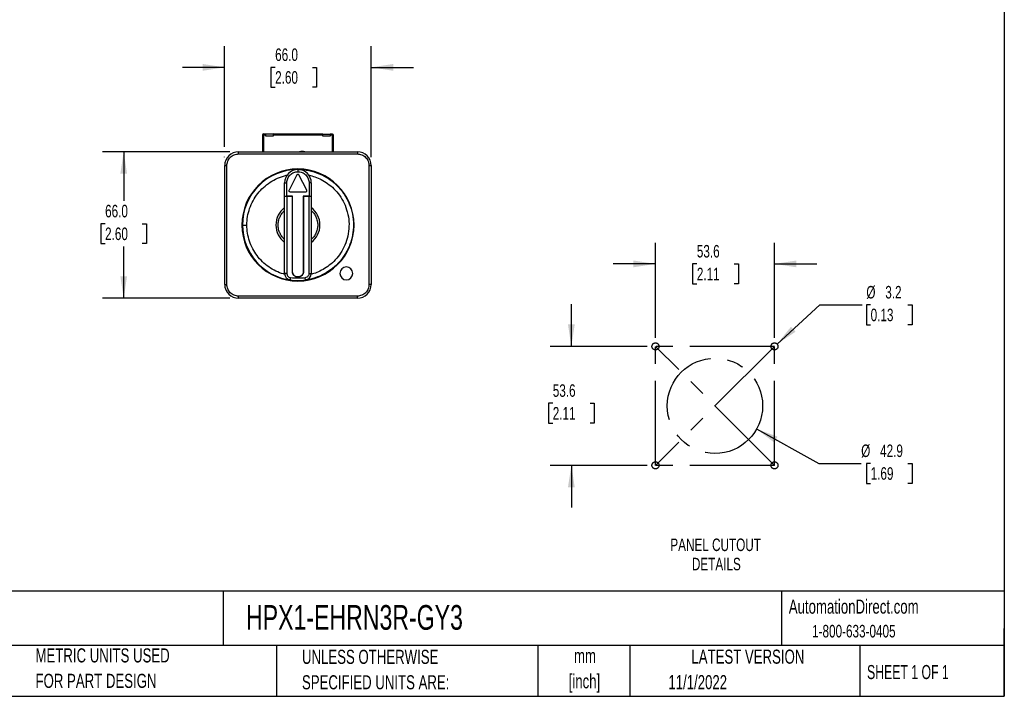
# Model space of a CAD drawing. Header units: millimetres. Extents: x 6 to 273, y 6 to 210.
# Tile 4 of 5: x 125 to 273, y 6 to 108. Entities that reach past the tile are written whole.
import ezdxf

# ---------------------------------------------------------------- set-up
doc = ezdxf.new("R2010")
doc.units = ezdxf.units.MM
doc.linetypes.add('CENTERX2', pattern=[20.32, 12.7, -2.54, 2.54, -2.54])
doc.layers.add('CENTER', color=40, linetype='CENTERX2')
doc.layers.add('DIMENSIONS', color=140, linetype='Continuous', lineweight=25)
doc.layers.add('TEXT', color=140, linetype='Continuous', lineweight=25)
doc.styles.add('SLDTEXTSTYLE0', font='TXT', dxfattribs={"width": 0.7})
doc.styles.add('SLDTEXTSTYLE1', font='TXT', dxfattribs={"width": 0.65})
doc.dimstyles.new('SLDDIMSTYLE0', dxfattribs={"dimtxt": 1.881481, "dimasz": 3.302, "dimexe": 0, "dimexo": 0.0625, "dimgap": 0.47037, "dimtad": 0, "dimtih": 1, "dimtoh": 1, "dimlfac": 3, "dimrnd": 1e-09, "dimzin": 12, "dimdsep": 46, "dimtxsty": 'SLDTEXTSTYLE0', "dimsah": 1, "dimcen": 0, "dimadec": 0, "dimazin": 3, "dimtfac": 1, "dimtofl": 0, "dimtmove": 0, "dimatfit": 3, "dimfxl": 0, "dimfrac": 2, "dimtolj": 1, "dimtzin": 12, "dimarcsym": 0})
doc.dimstyles.new('SLDDIMSTYLE1', dxfattribs={"dimtxt": 1.881481, "dimasz": 3.302, "dimexe": 0, "dimexo": 0.0625, "dimgap": 0.47037, "dimtad": 0, "dimtih": 1, "dimtoh": 1, "dimlfac": 3, "dimrnd": 1e-09, "dimzin": 12, "dimdsep": 46, "dimtxsty": 'SLDTEXTSTYLE0', "dimsah": 1, "dimcen": 0.09, "dimadec": 0, "dimazin": 3, "dimtfac": 1, "dimtmove": 0, "dimatfit": 0, "dimfxl": 0, "dimfrac": 2, "dimtolj": 1, "dimtzin": 12, "dimarcsym": 0})
doc.dimstyles.new('SLDDIMSTYLE3', dxfattribs={"dimtxt": 1.881481, "dimasz": 3.302, "dimexe": 0, "dimexo": 0.0625, "dimgap": 0.47037, "dimtad": 0, "dimtih": 1, "dimtoh": 1, "dimlfac": 3, "dimrnd": 1e-09, "dimzin": 4, "dimdsep": 46, "dimtxsty": 'SLDTEXTSTYLE0', "dimsah": 1, "dimcen": 0.09, "dimadec": 0, "dimazin": 1, "dimtfac": 1, "dimtofl": 0, "dimtmove": 0, "dimatfit": 3, "dimfxl": 0, "dimfrac": 2, "dimtolj": 1, "dimtzin": 12, "dimarcsym": 0})
doc.dimstyles.new('SLDDIMSTYLE4', dxfattribs={"dimtxt": 1.881481, "dimasz": 3.302, "dimexe": 0, "dimexo": 0.0625, "dimgap": 0.47037, "dimtad": 0, "dimtih": 1, "dimtoh": 1, "dimlfac": 3, "dimrnd": 1e-09, "dimzin": 4, "dimdsep": 46, "dimtxsty": 'SLDTEXTSTYLE0', "dimsah": 1, "dimcen": 0.09, "dimadec": 0, "dimazin": 1, "dimtfac": 1, "dimtmove": 0, "dimatfit": 0, "dimfxl": 0, "dimfrac": 2, "dimtolj": 1, "dimtzin": 12, "dimarcsym": 0})

# ---------------------------------------------------------------- blocks, each defined once
blk = doc.blocks.new('_D')
at = {"layer": 'DIMENSIONS'}
for p, q in [((235.87, 46.49), (245.21, 41.31)), ((245.21, 41.31), (251.56, 41.31)), ((252.98, 41.31), (252.35, 41.31)), ((252.35, 41.31), (252.35, 38.32)), ((258.57, 41.31), (259.21, 41.31)), ((259.21, 41.31), (259.21, 38.32)), ((252.35, 38.32), (252.98, 38.32)), ((259.21, 38.32), (258.57, 38.32))]:
    blk.add_line(p, q, dxfattribs=at)
blk.add_solid([(235.87, 46.49), (238.51, 44.45), (239, 45.34)], dxfattribs=at)
at = {"layer": 'DIMENSIONS', "char_height": 1.881, "attachment_point": 1, "style": 'SLDTEXTSTYLE0'}
for s, insert in [('%%c', (251.56, 44.16)), ('42.9', (254.4, 44.16)), ('1.69', (252.98, 40.75))]:
    blk.add_mtext(s, dxfattribs=dict(at, insert=insert))
blk = doc.blocks.new('_D_1')
at = {"layer": 'DIMENSIONS'}
for p, q in [((208.05, 58.9), (208.05, 65.25)), ((219.41, 58.9), (204.88, 58.9)), ((205.26, 50.35), (204.62, 50.35)), ((204.62, 50.35), (204.62, 47.36)), ((210.85, 50.35), (211.48, 50.35)), ((211.48, 50.35), (211.48, 47.36)), ((204.62, 47.36), (205.26, 47.36)), ((211.48, 47.36), (210.85, 47.36)), ((219.41, 41.03), (204.88, 41.03)), ((208.05, 41.03), (208.05, 34.68))]:
    blk.add_line(p, q, dxfattribs=at)
for points in [[(208.05, 58.9), (208.56, 62.2), (207.54, 62.2)], [(208.05, 41.03), (207.54, 37.73), (208.56, 37.73)]]:
    blk.add_solid(points, dxfattribs=at)
at = {"layer": 'DIMENSIONS', "char_height": 1.881, "attachment_point": 1, "style": 'SLDTEXTSTYLE0'}
for s, insert in [('53.6', (205.26, 53.2)), ('2.11', (205.26, 49.79))]:
    blk.add_mtext(s, dxfattribs=dict(at, insert=insert))
blk = doc.blocks.new('_D_2')
at = {"layer": 'DIMENSIONS'}
for p, q in [((220.68, 60.17), (220.68, 74.45)), ((238.54, 60.17), (238.54, 74.45)), ((220.68, 71.28), (214.33, 71.28)), ((226.89, 71.27), (226.26, 71.27)), ((226.26, 71.27), (226.26, 68.28)), ((232.48, 71.27), (233.12, 71.27)), ((233.12, 71.27), (233.12, 68.28)), ((238.54, 71.28), (244.89, 71.28)), ((226.26, 68.28), (226.89, 68.28)), ((233.12, 68.28), (232.48, 68.28))]:
    blk.add_line(p, q, dxfattribs=at)
for points in [[(220.68, 71.28), (217.38, 71.79), (217.38, 70.77)], [(238.54, 71.28), (241.85, 70.77), (241.85, 71.79)]]:
    blk.add_solid(points, dxfattribs=at)
at = {"layer": 'DIMENSIONS', "char_height": 1.881, "attachment_point": 1, "style": 'SLDTEXTSTYLE0'}
for s, insert in [('53.6', (226.89, 74.12)), ('2.11', (226.89, 70.71))]:
    blk.add_mtext(s, dxfattribs=dict(at, insert=insert))
blk = doc.blocks.new('_D_3')
at = {"layer": 'DIMENSIONS'}
for p, q in [((238.93, 59.25), (245.37, 65.12)), ((245.37, 65.12), (251.72, 65.12)), ((252.98, 65.12), (252.35, 65.12)), ((252.35, 65.12), (252.35, 62.13)), ((258.57, 65.12), (259.21, 65.12)), ((259.21, 65.12), (259.21, 62.13)), ((252.35, 62.13), (252.98, 62.13)), ((259.21, 62.13), (258.57, 62.13))]:
    blk.add_line(p, q, dxfattribs=at)
blk.add_solid([(238.93, 59.25), (241.72, 61.1), (241.03, 61.85)], dxfattribs=at)
at = {"layer": 'DIMENSIONS', "char_height": 1.881, "attachment_point": 1, "style": 'SLDTEXTSTYLE0'}
for s, insert in [('%%c', (252.34, 67.97)), ('3.2', (255.18, 67.97)), ('0.13', (252.98, 64.56))]:
    blk.add_mtext(s, dxfattribs=dict(at, insert=insert))
blk = doc.blocks.new('SW_NOTE_0')
at = {"layer": 'TEXT', "color": 0, "attachment_point": 2, "style": 'SLDTEXTSTYLE0'}
for s, insert, char_height in [('PANEL CUTOUT', (9.35, 2.43), 1.8815), ('DETAILS', (9.46, -0.46), 1.881)]:
    blk.add_mtext(s, dxfattribs=dict(at, insert=insert, char_height=char_height))
blk = doc.blocks.new('SW_NOTE_0_2')
at = {"layer": 'TEXT', "color": 0, "char_height": 2.117, "attachment_point": 2, "style": 'SLDTEXTSTYLE0'}
for s, insert in [('mm', (2.84, 2.73)), ('[inch]', (2.76, -1.09))]:
    blk.add_mtext(s, dxfattribs=dict(at, insert=insert))
blk = doc.blocks.new('SW_NOTE_0_3')
at = {"layer": 'TEXT', "color": 0, "char_height": 2.1167, "attachment_point": 1, "style": 'SLDTEXTSTYLE0'}
for s, insert in [('UNLESS OTHERWISE', (0, 2.73)), ('SPECIFIED UNITS ARE:', (0, -1.09))]:
    blk.add_mtext(s, dxfattribs=dict(at, insert=insert))
blk = doc.blocks.new('SW_NOTE_0_7')
at = {"layer": 'TEXT', "color": 0, "char_height": 2.1167, "attachment_point": 1, "style": 'SLDTEXTSTYLE0'}
for s, insert in [('METRIC UNITS USED', (0, 2.73)), ('FOR PART DESIGN', (0, -1.09))]:
    blk.add_mtext(s, dxfattribs=dict(at, insert=insert))
blk = doc.blocks.new('_D_8')
at = {"layer": 'DIMENSIONS'}
for p, q in [((156.8, 88.12), (137.67, 88.12)), ((140.84, 88.12), (140.84, 80.73)), ((138.05, 77.31), (137.41, 77.31)), ((137.41, 77.31), (137.41, 74.32)), ((143.64, 77.31), (144.27, 77.31)), ((144.27, 77.31), (144.27, 74.32)), ((137.41, 74.32), (138.05, 74.32)), ((144.27, 74.32), (143.64, 74.32)), ((140.84, 66.12), (140.84, 73.89)), ((156.8, 66.12), (137.67, 66.12))]:
    blk.add_line(p, q, dxfattribs=at)
for points in [[(140.84, 88.12), (140.34, 84.82), (141.35, 84.82)], [(140.84, 66.12), (141.35, 69.42), (140.34, 69.42)]]:
    blk.add_solid(points, dxfattribs=at)
at = {"layer": 'DIMENSIONS', "char_height": 1.881, "attachment_point": 1, "style": 'SLDTEXTSTYLE0'}
for s, insert in [('66.0', (138.05, 80.15)), ('2.60', (138.05, 76.74))]:
    blk.add_mtext(s, dxfattribs=dict(at, insert=insert))
blk = doc.blocks.new('_D_9')
at = {"layer": 'DIMENSIONS'}
for p, q in [((156, 88.88), (156, 103.97)), ((178, 87.32), (178, 103.97)), ((156, 100.79), (149.65, 100.79)), ((163.58, 100.79), (162.95, 100.79)), ((162.95, 100.79), (162.95, 97.8)), ((169.17, 100.79), (169.8, 100.79)), ((169.8, 100.79), (169.8, 97.8)), ((178, 100.79), (184.35, 100.79)), ((162.95, 97.8), (163.58, 97.8)), ((169.8, 97.8), (169.17, 97.8)), ((156, 87.32), (156, 87.36))]:
    blk.add_line(p, q, dxfattribs=at)
for points in [[(156, 100.79), (152.7, 101.3), (152.7, 100.28)], [(178, 100.79), (181.31, 100.28), (181.31, 101.3)]]:
    blk.add_solid(points, dxfattribs=at)
at = {"layer": 'DIMENSIONS', "char_height": 1.881, "attachment_point": 1, "style": 'SLDTEXTSTYLE0'}
for s, insert in [('66.0', (163.58, 103.63)), ('2.60', (163.58, 100.22))]:
    blk.add_mtext(s, dxfattribs=dict(at, insert=insert))

msp = doc.modelspace()

# ---------------------------------------------------------------- linework, layer by layer
for p, q in [((161.6866, 90.6248), (161.6837, 88.1185)), ((161.8533, 90.6246), (161.6866, 90.6248)), ((161.8533, 90.6246), (161.8504, 88.1185)), ((161.8535, 90.7913), (161.8533, 90.6246)), ((162.1866, 90.6242), (161.8533, 90.6246)), ((161.8535, 90.7913), (162.1868, 90.7909)), ((162.1864, 90.4575), (162.1866, 90.6242)), ((163.2864, 90.4562), (162.1864, 90.4575)), ((162.1866, 90.6242), (162.1868, 90.7909)), ((162.1868, 90.7909), (163.2868, 90.7896)), ((163.2866, 90.6229), (163.2864, 90.4562)), ((163.2868, 90.7896), (163.2866, 90.6229)), ((170.7533, 90.6141), (163.2866, 90.6229)), ((170.7535, 90.7808), (163.2868, 90.7896)), ((170.7531, 90.4475), (170.7533, 90.6141)), ((171.8531, 90.4462), (170.7531, 90.4475)), ((170.7533, 90.6141), (170.7535, 90.7808)), ((170.7535, 90.7808), (171.8535, 90.7795)), ((171.8533, 90.6128), (171.8531, 90.4462)), ((171.8535, 90.7795), (171.8533, 90.6128)), ((172.1866, 90.6124), (171.8533, 90.6128)), ((172.1868, 90.7791), (171.8535, 90.7795)), ((172.1837, 88.1185), (172.1866, 90.6124)), ((172.1866, 90.6124), (172.1868, 90.7791)), ((172.3533, 90.6122), (172.1866, 90.6124)), ((172.3504, 88.1185), (172.3533, 90.6122)), ((158.0708, 88.1185), (175.9374, 88.1185)), ((158.0708, 87.7852), (175.9374, 87.7852)), ((175.9374, 88.1185), (175.9374, 87.7852)), ((156.0041, 86.0519), (156.3374, 86.0519)), ((156.0041, 68.1852), (156.0041, 86.0519)), ((156.3374, 68.1852), (156.3374, 86.0519)), ((177.6708, 86.0519), (177.6708, 68.1852)), ((177.6708, 86.0519), (178.0041, 86.0519)), ((178.0041, 86.0519), (178.0041, 68.1852)), ((166.8565, 84.6367), (165.6652, 82.3625)), ((167.0041, 85.4519), (167.0041, 85.1185)), ((168.3429, 82.3625), (167.1517, 84.6367)), ((165.0041, 83.4519), (165.3374, 83.4519)), ((165.0041, 81.4519), (165.0041, 83.4519)), ((165.3374, 81.4519), (165.3374, 83.4519)), ((168.6708, 83.4519), (168.6708, 81.4519)), ((169.0041, 83.4519), (169.0041, 81.4519)), ((165.0041, 81.3852), (165.0041, 81.4519)), ((165.0041, 69.8537), (165.0041, 81.3852)), ((166.2041, 81.4519), (165.3374, 81.4519)), ((165.3374, 81.3852), (165.3374, 69.8537)), ((166.1708, 81.3852), (165.3374, 81.3852)), ((165.8129, 82.1185), (168.1953, 82.1185)), ((166.0374, 81.3852), (166.0374, 81.4519)), ((166.1708, 70.1185), (166.1708, 81.3852)), ((166.2041, 81.3852), (166.1708, 81.3852)), ((166.2041, 70.1185), (166.2041, 81.4519)), ((168.6708, 81.4519), (167.8041, 81.4519)), ((167.8041, 81.4519), (167.8041, 70.1185)), ((167.8374, 81.3852), (167.8041, 81.3852)), ((167.8374, 81.3852), (167.8374, 70.1185)), ((168.6708, 81.3852), (167.8374, 81.3852)), ((167.9708, 81.4519), (167.9708, 81.3852)), ((168.6708, 69.8537), (168.6708, 81.3852)), ((169.0041, 81.4519), (169.0041, 81.3852)), ((169.0041, 81.3852), (169.0041, 69.8537)), ((158.6708, 77.1185), (159.3374, 77.1185)), ((175.9374, 66.4519), (158.0708, 66.4519)), ((175.9374, 66.1185), (158.0708, 66.1185))]:
    msp.add_line(p, q)
at = {"flags": 128}
msp.add_lwpolyline([(168.6708, 69.8537), (168.7358, 69.8537), (168.7983, 69.8537), (168.8559, 69.8537), (168.9065, 69.8537), (168.9479, 69.8537), (168.9787, 69.8537), (168.9977, 69.8537), (169.0041, 69.8537)], dxfattribs=at)
for centre, radius, start, end in [((161.8533, 90.6246), 0.1667, 89.932586, 179.932586), ((172.1866, 90.6124), 0.1667, 360, 89.932586), ((172.1866, 90.6124), 0.1667, 359.932586, 360), ((158.0708, 86.0519), 2.0667, 90, 180), ((167.6477, 85.8178), 2.3333, 80.413818, 99.586182), ((175.9374, 86.0519), 2.0667, 0, 90), ((167.0041, 77.1185), 8.4167, 0, 180), ((167.0041, 77.1185), 8.3333, 90.000001, 180), ((167.0041, 83.4519), 2, 90, 180), ((167.0041, 83.4519), 2, 359.999994, 90), ((167.0041, 77.1185), 3.3, 127.305201, 232.694799), ((167.0041, 77.1185), 3.3, 0, 52.694799), ((167.0041, 77.1185), 8.4167, 180, 0), ((167.0041, 77.1185), 8.3333, 180, 262.16252), ((167.0041, 77.1185), 3.3, 307.305201, 0), ((166.0041, 69.8537), 1, 179.999991, 262.16252), ((168.0041, 69.8537), 1, 277.83748, 0.000007), ((174.2708, 69.8519), 0.9667, 0, 180), ((174.2708, 69.8519), 0.9667, 180, 0), ((158.0708, 68.1852), 2.0667, 180, 270), ((167.0041, 77.1185), 8.3333, 262.16252, 277.83748), ((175.9374, 68.1852), 2.0667, 270, 0)]:
    msp.add_arc(centre, radius, start, end)
for points, knots in [([(156.3374, 86.0519), (156.3374, 86.2561), (156.3747, 86.4765), (156.5014, 86.7966), (156.5552, 86.9013), (156.6848, 87.0994), (156.7605, 87.1929), (156.9297, 87.3621), (157.0232, 87.4379), (157.2214, 87.5674), (157.326, 87.6213), (157.6461, 87.748), (157.8665, 87.7852), (158.0708, 87.7852)], [0, 0, 0, 0, 0.25, 0.25, 0.375, 0.375, 0.5, 0.5, 0.625, 0.625, 0.75, 0.75, 1, 1, 1, 1]), ([(158.0708, 87.7852), (158.0708, 87.8725), (158.0708, 87.9592), (158.0708, 88.0826), (158.0708, 88.1185), (158.0708, 88.1185)], [0, 0, 0, 0, 0.5, 0.5, 1, 1, 1, 1]), ([(175.9374, 87.7852), (176.1417, 87.7852), (176.3621, 87.748), (176.6821, 87.6213), (176.7868, 87.5674), (176.985, 87.4379), (177.0785, 87.3621), (177.2477, 87.1929), (177.3234, 87.0994), (177.453, 86.9013), (177.5068, 86.7966), (177.6335, 86.4765), (177.6708, 86.2561), (177.6708, 86.0519)], [0, 0, 0, 0, 0.25, 0.25, 0.375, 0.375, 0.5, 0.5, 0.625, 0.625, 0.75, 0.75, 1, 1, 1, 1]), ([(178.0041, 86.0519), (178.0041, 86.0519), (177.9682, 86.0519), (177.8448, 86.0519), (177.758, 86.0519), (177.6708, 86.0519)], [0, 0, 0, 0, 0.5, 0.5, 1, 1, 1, 1]), ([(159.3374, 77.1185), (159.3374, 77.9651), (159.4789, 78.8115), (160.0296, 80.4126), (160.4387, 81.167), (161.4802, 82.502), (162.1124, 83.0823), (163.5315, 84.0059), (164.3181, 84.349), (165.1392, 84.5549)], [0, 0, 0, 0, 0.25, 0.25, 0.5, 0.5, 0.75, 0.75, 1, 1, 1, 1]), ([(165.3385, 83.5125), (165.3455, 83.7052), (165.3875, 83.9111), (165.5574, 84.3071), (165.6858, 84.496), (166.0086, 84.8073), (166.2021, 84.9287), (166.604, 85.0841), (166.8113, 85.1185), (167.0041, 85.1185)], [0, 0, 0, 0, 0.25, 0.25, 0.5, 0.5, 0.75, 0.75, 1, 1, 1, 1]), ([(167.0041, 84.726), (166.9739, 84.726), (166.9437, 84.7176), (166.8919, 84.6863), (166.8705, 84.6634), (166.8565, 84.6367)], [0, 0, 0, 0, 0.5, 0.5, 1, 1, 1, 1]), ([(167.0041, 85.4519), (167.5495, 85.4519), (168.0949, 85.3981), (169.1648, 85.1853), (169.6892, 85.0262), (170.697, 84.6088), (171.1803, 84.3505), (172.0873, 83.7444), (172.511, 83.3967), (173.2823, 82.6254), (173.63, 82.2018), (174.236, 81.2948), (174.4944, 80.8114), (174.9118, 79.8037), (175.0709, 79.2792), (175.2837, 78.2093), (175.3374, 77.6639), (175.3374, 77.1185)], [0, 0, 0, 0, 0.125, 0.125, 0.25, 0.25, 0.375, 0.375, 0.5, 0.5, 0.625, 0.625, 0.75, 0.75, 0.875, 0.875, 1, 1, 1, 1]), ([(167.0041, 85.1185), (167.2005, 85.1185), (167.4124, 85.0827), (167.7202, 84.9609), (167.8208, 84.9091), (168.0114, 84.7846), (168.1012, 84.7117), (168.264, 84.549), (168.3368, 84.4592), (168.4614, 84.2686), (168.5131, 84.1679), (168.635, 83.8602), (168.6708, 83.6483), (168.6708, 83.4519)], [0, 0, 0, 0, 0.25, 0.25, 0.375, 0.375, 0.5, 0.5, 0.625, 0.625, 0.75, 0.75, 1, 1, 1, 1]), ([(167.1517, 84.6367), (167.1377, 84.6634), (167.1162, 84.6863), (167.0645, 84.7176), (167.0343, 84.726), (167.0041, 84.726)], [0, 0, 0, 0, 0.5, 0.5, 1, 1, 1, 1]), ([(168.8689, 84.5549), (169.1679, 84.48), (169.4763, 84.3835), (170.1049, 84.1383), (170.4251, 83.9894), (171.0666, 83.6307), (171.3878, 83.4208), (172.0161, 82.9336), (172.3231, 82.6563), (172.9039, 82.0329), (173.1776, 81.6868), (173.6708, 80.9312), (173.8901, 80.5218), (174.2549, 79.6533), (174.4002, 79.1944), (174.6025, 78.2482), (174.6594, 77.7612), (174.679, 76.785), (174.6419, 76.2961), (174.4779, 75.3426), (174.3512, 74.8781), (174.0217, 73.9956), (173.8191, 73.5777), (173.3568, 72.8029), (173.0972, 72.446), (172.5421, 71.7997), (172.2465, 71.5102), (171.6384, 70.9981), (171.3259, 70.7754), (170.6994, 70.3911), (170.3854, 70.2295), (169.7672, 69.9591), (169.463, 69.8503), (169.1673, 69.7634)], [0, 0, 0, 0, 0.0625, 0.0625, 0.125, 0.125, 0.1875, 0.1875, 0.25, 0.25, 0.3125, 0.3125, 0.375, 0.375, 0.4375, 0.4375, 0.5, 0.5, 0.5625, 0.5625, 0.625, 0.625, 0.6875, 0.6875, 0.75, 0.75, 0.8125, 0.8125, 0.875, 0.875, 0.9375, 0.9375, 1, 1, 1, 1]), ([(169.0041, 83.4519), (169.0041, 83.4519), (168.9682, 83.4519), (168.8448, 83.4519), (168.758, 83.4519), (168.6708, 83.4519)], [0, 0, 0, 0, 0.5, 0.5, 1, 1, 1, 1]), ([(165.0041, 81.4519), (165.0041, 81.4519), (165.04, 81.4519), (165.1634, 81.4519), (165.2502, 81.4519), (165.3374, 81.4519)], [0, 0, 0, 0, 0.5, 0.5, 1, 1, 1, 1]), ([(165.3374, 81.3852), (165.2502, 81.3852), (165.1634, 81.3852), (165.04, 81.3852), (165.0041, 81.3852), (165.0041, 81.3852)], [0, 0, 0, 0, 0.5, 0.5, 1, 1, 1, 1]), ([(165.6462, 82.2852), (165.6462, 82.2416), (165.6642, 82.1982), (165.7259, 82.1365), (165.7692, 82.1185), (165.8129, 82.1185)], [0, 0, 0, 0, 0.5, 0.5, 1, 1, 1, 1]), ([(168.1953, 82.1185), (168.2238, 82.1185), (168.2523, 82.126), (168.302, 82.154), (168.3231, 82.1745), (168.3527, 82.2233), (168.361, 82.2515), (168.3628, 82.3086), (168.3562, 82.3373), (168.3429, 82.3625)], [0, 0, 0, 0, 0.25, 0.25, 0.5, 0.5, 0.75, 0.75, 1, 1, 1, 1]), ([(168.6708, 81.4519), (168.758, 81.4519), (168.8448, 81.4519), (168.9682, 81.4519), (169.0041, 81.4519), (169.0041, 81.4519)], [0, 0, 0, 0, 0.5, 0.5, 1, 1, 1, 1]), ([(169.0041, 81.3852), (169.0041, 81.3852), (168.9682, 81.3852), (168.8448, 81.3852), (168.758, 81.3852), (168.6708, 81.3852)], [0, 0, 0, 0, 0.5, 0.5, 1, 1, 1, 1]), ([(165.0041, 74.9274), (164.8692, 75.0505), (164.7402, 75.1912), (164.5056, 75.5068), (164.4002, 75.6817), (164.2252, 76.0592), (164.1557, 76.2617), (164.0618, 76.6823), (164.0374, 76.9004), (164.0374, 77.3367), (164.0618, 77.5547), (164.1557, 77.9754), (164.2252, 78.1779), (164.4002, 78.5553), (164.5056, 78.7302), (164.7402, 79.0458), (164.8692, 79.1866), (165.0041, 79.3097)], [0, 0, 0, 0, 0.125, 0.125, 0.25, 0.25, 0.375, 0.375, 0.5, 0.5, 0.625, 0.625, 0.75, 0.75, 0.875, 0.875, 1, 1, 1, 1]), ([(169.0041, 79.3097), (169.139, 79.1866), (169.268, 79.0458), (169.5025, 78.7302), (169.6079, 78.5553), (169.783, 78.1779), (169.8525, 77.9754), (169.9464, 77.5547), (169.9708, 77.3367), (169.9708, 76.9004), (169.9464, 76.6823), (169.8525, 76.2617), (169.783, 76.0592), (169.6079, 75.6817), (169.5025, 75.5068), (169.268, 75.1912), (169.139, 75.0505), (169.0041, 74.9274)], [0, 0, 0, 0, 0.125, 0.125, 0.25, 0.25, 0.375, 0.375, 0.5, 0.5, 0.625, 0.625, 0.75, 0.75, 0.875, 0.875, 1, 1, 1, 1]), ([(164.8409, 69.7634), (164.0535, 69.9949), (163.3036, 70.354), (161.9555, 71.2907), (161.3574, 71.8682), (160.3738, 73.1826), (159.9886, 73.9193), (159.4704, 75.477), (159.3374, 76.2977), (159.3374, 77.1185)], [0, 0, 0, 0, 0.25, 0.25, 0.5, 0.5, 0.75, 0.75, 1, 1, 1, 1]), ([(175.3374, 77.1185), (175.3374, 76.6206), (175.2927, 76.1227), (175.1151, 75.1428), (174.9823, 74.6609), (174.6329, 73.7283), (174.4163, 73.2778), (173.9062, 72.4225), (173.6128, 72.0178), (172.9584, 71.2671), (172.5975, 70.9212), (171.8197, 70.2993), (171.4029, 70.0233), (170.5267, 69.5499), (170.0674, 69.3527), (169.1209, 69.0432), (168.6337, 68.9309), (168.1405, 68.863)], [0, 0, 0, 0, 0.125, 0.125, 0.25, 0.25, 0.375, 0.375, 0.5, 0.5, 0.625, 0.625, 0.75, 0.75, 0.875, 0.875, 1, 1, 1, 1]), ([(165.3374, 69.8537), (165.3265, 69.8537), (165.3047, 69.8537), (165.2723, 69.8537), (165.2405, 69.8537), (165.2097, 69.8537), (165.18, 69.8537), (165.1519, 69.8537), (165.1256, 69.8537), (165.1016, 69.8537), (165.0778, 69.8537), (165.0531, 69.8537), (165.0287, 69.8537), (165.0085, 69.8537), (165.0056, 69.8537), (165.0041, 69.8537)], [0, 0, 0, 0, 0.06252719, 0.12505438, 0.18758158, 0.25010877, 0.31263596, 0.37516315, 0.43769035, 0.50021754, 0.56051143, 0.64065854, 0.74063938, 0.86042958, 1, 1, 1, 1]), ([(165.3374, 69.8537), (165.3394, 69.8305), (165.3427, 69.7906), (165.3497, 69.7308), (165.3609, 69.6755), (165.3851, 69.5996), (165.4286, 69.51), (165.5025, 69.4084), (165.5986, 69.3186), (165.7061, 69.2533), (165.7953, 69.219), (165.8614, 69.2017), (165.8951, 69.1962), (165.9132, 69.1933)], [0, 0, 0, 0, 0.07327071, 0.12557342, 0.18923616, 0.25034469, 0.37533983, 0.500326, 0.64327228, 0.785686, 0.89278981, 0.94242109, 1, 1, 1, 1]), ([(167.0041, 69.2852), (166.9866, 69.2855), (166.9516, 69.2861), (166.8995, 69.2912), (166.848, 69.2992), (166.797, 69.3107), (166.7467, 69.3253), (166.6605, 69.3564), (166.5432, 69.4168), (166.411, 69.5252), (166.3025, 69.6575), (166.234, 69.7903), (166.1948, 69.9106), (166.1744, 70.0137), (166.172, 70.0835), (166.1708, 70.1185)], [0, 0, 0, 0, 0.0402311, 0.08017046, 0.11997688, 0.1598107, 0.19983197, 0.24019847, 0.36993893, 0.50005573, 0.62977335, 0.75991293, 0.84005806, 0.91965816, 1, 1, 1, 1]), ([(167.0041, 69.3185), (166.8994, 69.3185), (166.7947, 69.3393), (166.6012, 69.4195), (166.5125, 69.4788), (166.3644, 69.6269), (166.3051, 69.7156), (166.2249, 69.9091), (166.2041, 70.0138), (166.2041, 70.1185)], [0, 0, 0, 0, 0.25, 0.25, 0.5, 0.5, 0.75, 0.75, 1, 1, 1, 1]), ([(167.8374, 70.1185), (167.8371, 70.101), (167.8365, 70.066), (167.8314, 70.0139), (167.8233, 69.9624), (167.8119, 69.9114), (167.7973, 69.8611), (167.7662, 69.7749), (167.7058, 69.6577), (167.5975, 69.5254), (167.4651, 69.4169), (167.3324, 69.3484), (167.212, 69.3093), (167.1089, 69.2889), (167.0391, 69.2864), (167.0041, 69.2852)], [0, 0, 0, 0, 0.04024953, 0.08020024, 0.12001058, 0.15984068, 0.19985044, 0.24019761, 0.36993853, 0.50005567, 0.62977372, 0.75991367, 0.84002795, 0.91962829, 1, 1, 1, 1]), ([(167.8041, 70.1185), (167.8041, 70.0138), (167.7833, 69.9091), (167.7031, 69.7156), (167.6438, 69.6269), (167.4957, 69.4788), (167.407, 69.4195), (167.2135, 69.3393), (167.1088, 69.3185), (167.0041, 69.3185)], [0, 0, 0, 0, 0.25, 0.25, 0.5, 0.5, 0.75, 0.75, 1, 1, 1, 1]), ([(168.6708, 69.8537), (168.6708, 69.7807), (168.6584, 69.7029), (168.6038, 69.5516), (168.5613, 69.4784), (168.4519, 69.3529), (168.3852, 69.3008), (168.2427, 69.226), (168.1674, 69.2032), (168.095, 69.1933)], [0, 0, 0, 0, 0.25, 0.25, 0.5, 0.5, 0.75, 0.75, 1, 1, 1, 1]), ([(156.0041, 68.1852), (156.0041, 68.1852), (156.04, 68.1852), (156.1634, 68.1852), (156.2502, 68.1852), (156.3374, 68.1852)], [0, 0, 0, 0, 0.5, 0.5, 1, 1, 1, 1]), ([(158.0708, 66.4519), (157.8665, 66.4519), (157.6461, 66.4891), (157.326, 66.6158), (157.2214, 66.6696), (157.0232, 66.7992), (156.9297, 66.8749), (156.7605, 67.0442), (156.6847, 67.1376), (156.5552, 67.3358), (156.5014, 67.4405), (156.3747, 67.7605), (156.3374, 67.9809), (156.3374, 68.1852)], [0, 0, 0, 0, 0.25, 0.25, 0.375, 0.375, 0.5, 0.5, 0.625, 0.625, 0.75, 0.75, 1, 1, 1, 1]), ([(165.8677, 68.863), (165.8677, 68.863), (165.8726, 68.8986), (165.8894, 69.0209), (165.9013, 69.1068), (165.9132, 69.1933)], [0, 0, 0, 0, 0.5, 0.5, 1, 1, 1, 1]), ([(168.095, 69.1933), (167.7348, 69.1437), (167.3694, 69.1185), (166.6387, 69.1185), (166.2734, 69.1437), (165.9132, 69.1933)], [0, 0, 0, 0, 0.5, 0.5, 1, 1, 1, 1]), ([(168.1405, 68.863), (168.1405, 68.863), (168.1356, 68.8986), (168.1187, 69.0209), (168.1069, 69.1068), (168.095, 69.1933)], [0, 0, 0, 0, 0.5, 0.5, 1, 1, 1, 1]), ([(177.6708, 68.1852), (177.6708, 67.9809), (177.6335, 67.7605), (177.5068, 67.4405), (177.453, 67.3358), (177.3234, 67.1376), (177.2477, 67.0442), (177.0785, 66.8749), (176.985, 66.7992), (176.7868, 66.6696), (176.6821, 66.6158), (176.3621, 66.4891), (176.1417, 66.4519), (175.9374, 66.4519)], [0, 0, 0, 0, 0.25, 0.25, 0.375, 0.375, 0.5, 0.5, 0.625, 0.625, 0.75, 0.75, 1, 1, 1, 1]), ([(178.0041, 68.1852), (178.0041, 68.1852), (177.9682, 68.1852), (177.8448, 68.1852), (177.758, 68.1852), (177.6708, 68.1852)], [0, 0, 0, 0, 0.5, 0.5, 1, 1, 1, 1]), ([(158.0708, 66.1185), (158.0708, 66.1185), (158.0708, 66.1544), (158.0708, 66.2779), (158.0708, 66.3646), (158.0708, 66.4519)], [0, 0, 0, 0, 0.5, 0.5, 1, 1, 1, 1]), ([(175.9374, 66.1185), (175.9374, 66.1185), (175.9374, 66.1544), (175.9374, 66.2779), (175.9374, 66.3646), (175.9374, 66.4519)], [0, 0, 0, 0, 0.5, 0.5, 1, 1, 1, 1])]:
    msp.add_open_spline(points, degree=3, knots=knots)
for points in [[(165.1392, 84.5549), (165.217, 84.5744), (165.295, 84.5927), (165.3734, 84.6098)], [(168.6348, 84.6098), (168.7131, 84.5927), (168.7912, 84.5744), (168.8689, 84.5549)], [(165.3374, 83.4519), (165.3374, 83.4721), (165.3378, 83.4923), (165.3385, 83.5125)], [(165.6652, 82.3625), (165.6528, 82.3388), (165.6462, 82.312), (165.6462, 82.2852)], [(165.0138, 69.7147), (164.956, 69.7302), (164.8984, 69.7465), (164.8409, 69.7634)], [(169.1673, 69.7634), (169.1098, 69.7465), (169.0522, 69.7302), (168.9944, 69.7147)]]:
    msp.add_open_spline(points, degree=3)
at = {"layer": 'CENTER', "linetype": 'CENTERX2'}
for p, q in [((238.5438, 58.8959), (220.6792, 58.8959)), ((220.6792, 41.0313), (220.6792, 58.8959)), ((238.5438, 41.0313), (238.5438, 58.8959)), ((238.5438, 41.0313), (220.6792, 41.0313))]:
    msp.add_line(p, q, dxfattribs=at)
at = {"layer": 'CENTER'}
for p, q in [((238.5438, 41.0313), (220.6792, 58.8959)), ((238.5438, 58.8959), (220.6792, 41.0313))]:
    msp.add_line(p, q, dxfattribs=at)
at = {"layer": 'CENTER', "linetype": 'CENTERX2'}
for centre in [(220.6792, 58.8959), (238.5438, 58.8959), (220.6792, 41.0313), (238.5438, 41.0313)]:
    msp.add_circle(centre, 0.5292, dxfattribs=at)
at = {"layer": 'CENTER'}
msp.add_circle((229.6115, 49.9636), 7.1543, dxfattribs=at)
at = {"layer": 'TEXT'}
for p, q in [((273.05, 209.55), (273.05, 6.35)), ((273.05, 22.1261), (6.35, 22.1261)), ((155.7589, 22.1261), (155.7589, 13.97)), ((239.5754, 22.1261), (239.5754, 13.97)), ((273.05, 6.35), (273.05, 16.51)), ((273.05, 13.97), (6.35, 13.97)), ((163.7802, 13.97), (163.7802, 6.35)), ((203.0243, 13.97), (203.0243, 6.35)), ((216.8121, 13.97), (216.8121, 6.35)), ((251.3487, 13.97), (251.3487, 6.35)), ((6.35, 6.35), (273.05, 6.35))]:
    msp.add_line(p, q, dxfattribs=at)

# ---------------------------------------------------------------- block references
for name, p in [('SW_NOTE_0', (220.3624, 27.6097)), ('SW_NOTE_0_7', (127.6043, 10.8221)), ('SW_NOTE_0_3', (167.6079, 10.6064)), ('SW_NOTE_0_2', (207.2546, 10.7563))]:
    msp.add_blockref(name, p, dxfattribs=at)

# ---------------------------------------------------------------- texts
for s, insert, char_height, attachment_point, style in [('AutomationDirect.com', (240.695, 20.8765), 2.116667, 1, 'SLDTEXTSTYLE0'), ('HPX1-EHRN3R-GY3', (159.2077, 20.0505), 3.704167, 1, 'SLDTEXTSTYLE0'), ('1-800-633-0405', (244.1916, 17.0746), 1.881481, 1, 'SLDTEXTSTYLE0'), ('LATEST VERSION', (234.5521, 13.364), 2.116667, 2, 'SLDTEXTSTYLE0'), ('SHEET 1 OF 1', (252.4413, 11.0515), 2.116667, 1, 'SLDTEXTSTYLE1'), ('11/1/2022', (222.6128, 9.5315), 2.11667, 1, 'SLDTEXTSTYLE0')]:
    msp.add_mtext(s, dxfattribs=dict(at, insert=insert, char_height=char_height, attachment_point=attachment_point, style=style))

# ---------------------------------------------------------------- dimensions: what is measured, and where the dimension line sits
at = {"layer": 'DIMENSIONS'}
for base, p1, p2, dimstyle, picture, middle in [((178.0041, 100.7914), (156.0041, 86.0519), (178.0041, 86.0519), 'SLDDIMSTYLE4', '_D_9', (166.3764, 100.7914)), ((220.6792, 71.2774), (238.5438, 58.8959), (220.6792, 58.8959), 'SLDDIMSTYLE1', '_D_2', (229.6883, 71.2774))]:
    dim = msp.add_linear_dim(base=base, p1=p1, p2=p2, dimstyle=dimstyle, dxfattribs=at)
    dim.commit()
    dim.dimension.update_dxf_attribs({"geometry": picture, "text_midpoint": middle, "dimtype": 160})
for base, p1, p2, dimstyle, picture, middle in [((140.843, 66.1185), (158.0708, 88.1185), (158.0708, 66.1185), 'SLDDIMSTYLE3', '_D_8', (140.843, 77.3116)), ((208.0518, 58.8959), (220.6792, 41.0313), (220.6792, 58.8959), 'SLDDIMSTYLE1', '_D_1', (208.0518, 50.3565))]:
    dim = msp.add_linear_dim(base=base, p1=p1, p2=p2, angle=90, dimstyle=dimstyle, dxfattribs=at)
    dim.commit()
    dim.dimension.update_dxf_attribs({"geometry": picture, "text_midpoint": middle, "dimtype": 160})
for p1, p2, picture, middle in [((238.152981, 58.539204), (238.934668, 59.25267), '_D_3', (255.777036, 65.123462)), ((223.3546, 53.4329), (235.8684, 46.4943), '_D', (255.777, 41.3149))]:
    dim = msp.add_diameter_dim_2p(p1=p1, p2=p2, dimstyle='SLDDIMSTYLE0', dxfattribs=at)
    dim.commit()
    dim.dimension.update_dxf_attribs({"geometry": picture, "text_midpoint": middle, "dimtype": 163})

doc.saveas('drawing.dxf')
